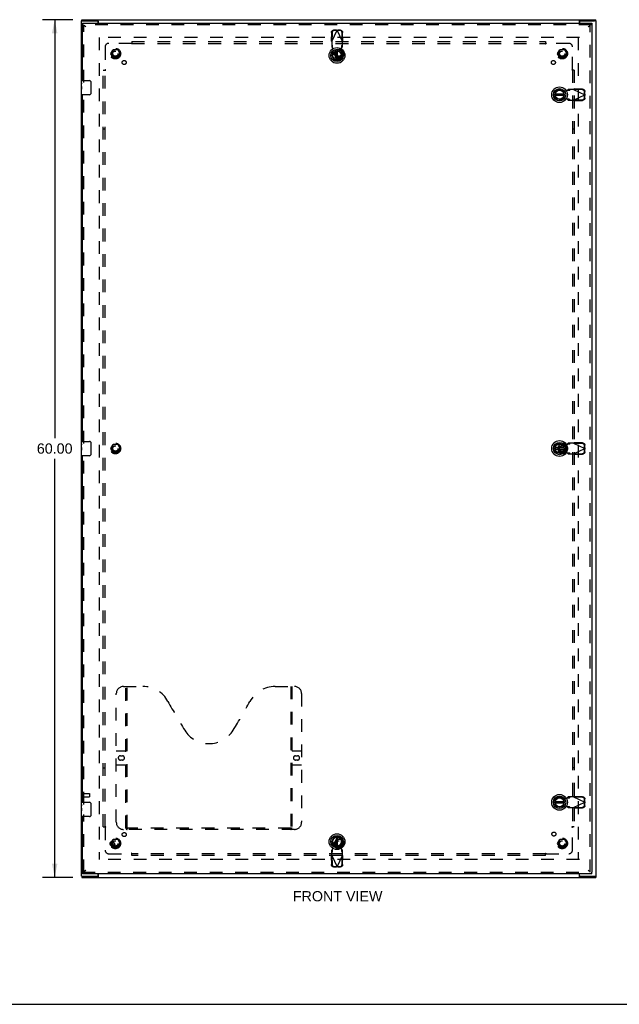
# Model space of a CAD drawing. Header units: inches. Extents: x 0 to 162, y 0 to 105.
# Tile 2 of 6: x 42 to 84, y 0 to 69. Entities that reach past the tile are written whole.
import ezdxf

# ---------------------------------------------------------------- set-up
doc = ezdxf.new("R2010")
doc.units = ezdxf.units.IN
doc.header["$LTSCALE"] = 8.904762
doc.header["$MEASUREMENT"] = 0
doc.linetypes.add('HIDDEN', pattern=[0.2, 0.1, -0.1])
doc.layers.get('0').update_dxf_attribs({"linetype": 'CONTINUOUS'})
for name, color, linetype in [('DEFAULT_2', 8, 'HIDDEN'), ('DIMENSIONS', 7, 'CONTINUOUS'), ('DOOR_ASSEMBLY', 7, 'CONTINUOUS'), ('SUBPANEL', 7, 'CONTINUOUS')]:
    doc.layers.add(name, color=color, linetype=linetype)
doc.styles.get("Standard").update_dxf_attribs({"font": 'arial.ttf'})
doc.dimstyles.new('DIMSTYLE_1', dxfattribs={"dimtxt": 0.714286, "dimasz": 0.952381, "dimexe": 0.09, "dimexo": 0.07, "dimgap": 0.0375, "dimtad": 0, "dimtih": 1, "dimtoh": 1, "dimzin": 4, "dimdsep": 46, "dimtxsty": 'Standard', "dimblk": '_FILLED', "dimblk1": '_FILLED', "dimblk2": '_FILLED', "dimcen": 0.09, "dimadec": 3, "dimazin": 1, "dimtfac": 1, "dimtdec": 3, "dimtofl": 0, "dimtmove": 0, "dimatfit": 3, "dimldrblk": '_FILLED', "dimfxl": 0, "dimtolj": 1, "dimtzin": 4, "dimarcsym": 0})

# ---------------------------------------------------------------- blocks, each defined once
blk = doc.blocks.new('_FILLED')
at = {"color": 0, "linetype": 'ByBlock'}
blk.add_solid([(0, 0), (-1, 0.2), (-1, -0.2)], dxfattribs=at)
blk = doc.blocks.new('*D2')
at = {"layer": 'DIMENSIONS', "color": 2, "linetype": 'Continuous'}
for p, q in [((45.649, 68.881), (43.527, 68.881)), ((44.384, 68.881), (44.384, 39.595)), ((44.384, 8.881), (44.384, 38.167)), ((45.649, 8.881), (43.527, 8.881))]:
    blk.add_line(p, q, dxfattribs=at)
at = {"layer": 'DIMENSIONS', "color": 2, "linetype": 'Continuous', "xscale": 0.9523809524, "yscale": 0.9523809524, "zscale": 0.9523809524}
for p, rotation in [((44.384, 68.881), 90), ((44.384, 8.881), 270)]:
    blk.add_blockref('_FILLED', p, dxfattribs=dict(at, rotation=rotation))
at = {"layer": 'DIMENSIONS', "color": 2, "linetype": 'Continuous', "insert": (44.384, 39.238), "char_height": 0.7143, "width": 2.49602, "attachment_point": 2, "line_spacing_factor": 0.9}
blk.add_mtext('60.00', dxfattribs=at)

msp = doc.modelspace()

# ---------------------------------------------------------------- linework, layer by layer
at = {"color": 7, "linetype": 'Continuous'}
for p, q in [((46.285, 68.806), (46.285, 68.881)), ((47.427, 68.881), (47.427, 68.85)), ((81.077, 68.881), (81.077, 68.85)), ((82.219, 68.806), (82.219, 68.881)), ((46.252, 68.806), (46.36, 68.806)), ((47.427, 68.806), (47.369, 68.806)), ((81.136, 68.806), (81.077, 68.806)), ((82.252, 68.806), (82.14, 68.806)), ((46.252, 8.956), (46.365, 8.956)), ((46.285, 8.956), (46.285, 8.881)), ((47.369, 8.956), (47.427, 8.956)), ((81.077, 8.956), (81.136, 8.956)), ((82.145, 8.956), (82.252, 8.956)), ((82.219, 8.956), (82.219, 8.881)), ((47.427, 8.881), (47.427, 8.912)), ((81.077, 8.881), (81.077, 8.912)), ((0, 0), (161.905, 0))]:
    msp.add_line(p, q, dxfattribs=at)
at = {"color": 3, "linetype": 'Continuous'}
for p, q in [((46.285, 68.881), (82.219, 68.881)), ((46.252, 8.956), (46.252, 68.806)), ((46.252, 68.806), (46.252, 68.806)), ((46.365, 68.806), (47.369, 68.806)), ((47.414, 68.786), (47.414, 68.631)), ((47.427, 68.631), (47.427, 68.85)), ((81.077, 68.631), (81.077, 68.85)), ((81.09, 68.786), (81.09, 68.631)), ((81.136, 68.806), (82.14, 68.806)), ((82.252, 8.956), (82.252, 68.806)), ((82.252, 68.806), (82.252, 68.806)), ((46.252, 8.956), (46.252, 8.956)), ((46.365, 8.956), (47.369, 8.956)), ((47.414, 8.976), (47.414, 9.131)), ((47.427, 9.131), (47.427, 8.912)), ((81.077, 8.912), (81.077, 9.131)), ((81.09, 8.976), (81.09, 9.131)), ((81.136, 8.956), (82.14, 8.956)), ((82.252, 8.956), (82.252, 8.956)), ((46.285, 8.881), (82.219, 8.881))]:
    msp.add_line(p, q, dxfattribs=at)
for centre, start, end in [((47.465, 68.967), 239.1672, 254.40713), ((81.04, 68.967), 285.59287, 300.8328), ((47.465, 8.795), 105.59287, 120.8328), ((81.04, 8.795), 59.1672, 74.40713)]:
    msp.add_arc(centre, 0.188, start, end, dxfattribs=at)
at = {"layer": 'DEFAULT_2', "color": 8, "linetype": 'HIDDEN'}
for p, q in [((81.077, 67.631), (47.427, 67.631)), ((47.502, 67.631), (47.502, 10.131)), ((81.002, 67.631), (81.002, 10.131)), ((48.31, 66.511), (48.464, 66.779)), ((48.464, 66.234), (48.31, 66.501)), ((48.782, 66.784), (48.473, 66.784)), ((48.782, 66.229), (48.473, 66.229)), ((48.79, 66.779), (48.945, 66.511)), ((48.945, 66.501), (48.79, 66.234)), ((63.935, 66.511), (64.089, 66.779)), ((64.089, 66.234), (63.935, 66.501)), ((64.407, 66.784), (64.098, 66.784)), ((64.407, 66.229), (64.098, 66.229)), ((64.415, 66.779), (64.57, 66.511)), ((64.57, 66.501), (64.415, 66.234)), ((79.56, 66.511), (79.714, 66.779)), ((79.714, 66.234), (79.56, 66.501)), ((80.032, 66.784), (79.723, 66.784)), ((80.032, 66.229), (79.723, 66.229)), ((80.04, 66.779), (80.195, 66.511)), ((80.195, 66.501), (80.04, 66.234)), ((48.31, 38.886), (48.464, 39.154)), ((48.464, 38.609), (48.31, 38.876)), ((48.782, 39.159), (48.473, 39.159)), ((48.782, 38.604), (48.473, 38.604)), ((48.79, 39.154), (48.945, 38.886)), ((48.945, 38.876), (48.79, 38.609)), ((79.56, 38.886), (79.714, 39.154)), ((79.714, 38.609), (79.56, 38.876)), ((80.032, 39.159), (79.723, 39.159)), ((80.032, 38.604), (79.723, 38.604)), ((80.04, 39.154), (80.195, 38.886)), ((80.195, 38.876), (80.04, 38.609)), ((46.327, 14.773), (46.327, 14.489)), ((46.37, 14.773), (46.37, 14.489)), ((46.37, 14.755), (46.817, 14.755)), ((46.37, 14.507), (46.817, 14.507)), ((46.827, 14.745), (46.827, 14.517)), ((48.31, 11.261), (48.464, 11.529)), ((48.464, 10.984), (48.31, 11.251)), ((48.782, 11.534), (48.473, 11.534)), ((48.79, 11.529), (48.945, 11.261)), ((48.945, 11.251), (48.79, 10.984)), ((63.935, 11.261), (64.089, 11.529)), ((64.089, 10.984), (63.935, 11.251)), ((64.407, 11.534), (64.098, 11.534)), ((64.415, 11.529), (64.57, 11.261)), ((64.57, 11.251), (64.415, 10.984)), ((79.56, 11.261), (79.714, 11.529)), ((79.714, 10.984), (79.56, 11.251)), ((80.032, 11.534), (79.723, 11.534)), ((80.04, 11.529), (80.195, 11.261)), ((80.195, 11.251), (80.04, 10.984)), ((48.782, 10.979), (48.473, 10.979)), ((64.407, 10.979), (64.098, 10.979)), ((80.032, 10.979), (79.723, 10.979)), ((81.077, 10.131), (47.427, 10.131))]:
    msp.add_line(p, q, dxfattribs=at)
for centre, radius in [((48.627, 66.506), 0.372), ((48.627, 66.506), 0.356), ((64.252, 66.506), 0.372), ((64.252, 66.506), 0.356), ((79.877, 66.506), 0.372), ((79.877, 66.506), 0.356), ((48.627, 66.506), 0.204), ((48.627, 66.506), 0.183), ((64.252, 66.506), 0.204), ((64.252, 66.506), 0.183), ((79.877, 66.506), 0.204), ((79.877, 66.506), 0.183), ((48.627, 38.881), 0.372), ((48.627, 38.881), 0.356), ((48.627, 38.881), 0.204), ((48.627, 38.881), 0.183), ((79.877, 38.881), 0.372), ((79.877, 38.881), 0.356), ((79.877, 38.881), 0.204), ((79.877, 38.881), 0.183), ((48.627, 11.256), 0.372), ((48.627, 11.256), 0.356), ((48.627, 11.256), 0.204), ((48.627, 11.256), 0.183), ((64.252, 11.256), 0.372), ((64.252, 11.256), 0.356), ((64.252, 11.256), 0.204), ((64.252, 11.256), 0.183), ((79.877, 11.256), 0.372), ((79.877, 11.256), 0.356), ((79.877, 11.256), 0.204), ((79.877, 11.256), 0.183)]:
    msp.add_circle(centre, radius, dxfattribs=at)
for centre, radius, start, end in [((48.318, 66.506), 0.01, 150.01171, 209.98732), ((48.473, 66.774), 0.01, 90.01128, 149.98796), ((48.473, 66.239), 0.01, 210.01085, 269.98765), ((48.782, 66.774), 0.01, 30.01085, 89.98765), ((48.782, 66.239), 0.01, 270.01128, 329.98796), ((48.936, 66.506), 0.01, 330.01171, 29.98732), ((63.943, 66.506), 0.01, 150.01171, 209.98732), ((64.098, 66.774), 0.01, 90.01128, 149.98796), ((64.098, 66.239), 0.01, 210.01085, 269.98765), ((64.561, 66.506), 0.01, 330.01171, 29.98732), ((79.568, 66.506), 0.01, 150.01171, 209.98732), ((79.723, 66.774), 0.01, 90.01128, 149.98796), ((79.723, 66.239), 0.01, 210.01085, 269.98765), ((80.032, 66.774), 0.01, 30.01085, 89.98765), ((80.032, 66.239), 0.01, 270.01128, 329.98796), ((80.186, 66.506), 0.01, 330.01171, 29.98732), ((48.318, 38.881), 0.01, 150.01171, 209.98732), ((48.473, 39.149), 0.01, 90.01128, 149.98796), ((48.473, 38.614), 0.01, 210.01085, 269.98765), ((48.782, 39.149), 0.01, 30.01085, 89.98765), ((48.782, 38.614), 0.01, 270.01128, 329.98796), ((48.936, 38.881), 0.01, 330.01171, 29.98732), ((79.568, 38.881), 0.01, 150.01171, 209.98732), ((79.723, 39.149), 0.01, 90.01128, 149.98796), ((79.723, 38.614), 0.01, 210.01085, 269.98765), ((80.032, 39.149), 0.01, 30.01085, 89.98765), ((80.032, 38.614), 0.01, 270.01128, 329.98796), ((80.186, 38.881), 0.01, 330.01171, 29.98732), ((46.349, 14.773), 0.0215, 0, 180), ((46.349, 14.489), 0.0215, 180, 360), ((46.817, 14.745), 0.01, 0, 90), ((46.817, 14.517), 0.01, 270, 360), ((48.318, 11.256), 0.01, 150.01171, 209.98732), ((48.473, 11.524), 0.01, 90.01128, 149.98796), ((48.782, 11.524), 0.01, 30.01085, 89.98765), ((48.936, 11.256), 0.01, 330.01171, 29.98732), ((63.943, 11.256), 0.01, 150.01171, 209.98732), ((64.098, 11.524), 0.01, 90.01128, 149.98796), ((64.561, 11.256), 0.01, 330.01171, 29.98732), ((79.568, 11.256), 0.01, 150.01171, 209.98732), ((79.723, 11.524), 0.01, 90.01128, 149.98796), ((80.032, 11.524), 0.01, 30.01085, 89.98765), ((80.186, 11.256), 0.01, 330.01171, 29.98732), ((48.473, 10.989), 0.01, 210.01085, 269.98765), ((48.782, 10.989), 0.01, 270.01128, 329.98796), ((64.098, 10.989), 0.01, 210.01085, 269.98765), ((79.723, 10.989), 0.01, 210.01085, 269.98765), ((80.032, 10.989), 0.01, 270.01128, 329.98796)]:
    msp.add_arc(centre, radius, start, end, dxfattribs=at)
at = {"layer": 'DOOR_ASSEMBLY', "color": 7, "linetype": 'Continuous'}
for p, q in [((46.318, 68.631), (46.318, 68.527)), ((46.551, 68.393), (46.543, 68.398)), ((46.564, 68.385), (46.551, 68.393)), ((81.696, 68.385), (81.714, 68.396)), ((81.714, 68.396), (81.722, 68.401)), ((81.722, 68.401), (81.73, 68.407)), ((81.943, 68.631), (81.943, 68.527)), ((64.091, 66.694), (64.091, 66.069)), ((64.17, 66.069), (64.17, 66.694)), ((46.258, 64.47), (46.258, 64.616)), ((46.258, 64.213), (46.258, 64.47)), ((46.264, 64.414), (46.258, 64.414)), ((46.258, 64.246), (46.265, 64.246)), ((46.258, 63.646), (46.258, 64.21)), ((46.259, 64.183), (46.258, 64.183)), ((46.265, 64.246), (46.265, 64.383)), ((46.273, 64.631), (46.813, 64.631)), ((46.913, 64.531), (46.913, 63.731)), ((46.258, 64.052), (46.264, 64.052)), ((46.258, 64.016), (46.265, 64.016)), ((46.258, 63.953), (46.265, 63.953)), ((46.258, 63.785), (46.265, 63.785)), ((46.265, 63.785), (46.265, 64.016)), ((46.813, 63.631), (46.273, 63.631)), ((80.005, 63.67), (79.38, 63.67)), ((79.38, 63.592), (80.005, 63.592)), ((46.258, 39.22), (46.258, 39.366)), ((46.273, 39.381), (46.813, 39.381)), ((46.913, 39.281), (46.913, 38.481)), ((46.258, 38.963), (46.258, 39.22)), ((46.264, 39.164), (46.258, 39.164)), ((46.258, 38.996), (46.265, 38.996)), ((46.258, 38.396), (46.258, 38.96)), ((46.259, 38.933), (46.258, 38.933)), ((46.258, 38.802), (46.264, 38.802)), ((46.258, 38.766), (46.265, 38.766)), ((46.258, 38.703), (46.265, 38.703)), ((46.265, 38.996), (46.265, 39.133)), ((46.265, 38.535), (46.265, 38.766)), ((80.005, 38.92), (79.38, 38.92)), ((79.38, 38.842), (80.005, 38.842)), ((46.258, 38.535), (46.265, 38.535)), ((46.813, 38.381), (46.273, 38.381)), ((46.258, 13.97), (46.258, 14.116)), ((46.258, 13.713), (46.258, 13.97)), ((46.264, 13.914), (46.258, 13.914)), ((46.265, 13.746), (46.265, 13.883)), ((46.273, 14.131), (46.813, 14.131)), ((46.913, 14.031), (46.913, 13.231)), ((80.005, 14.17), (79.38, 14.17)), ((79.38, 14.092), (80.005, 14.092)), ((46.258, 13.746), (46.265, 13.746)), ((46.258, 13.146), (46.258, 13.71)), ((46.259, 13.683), (46.258, 13.683)), ((46.258, 13.552), (46.264, 13.552)), ((46.258, 13.516), (46.265, 13.516)), ((46.258, 13.453), (46.265, 13.453)), ((46.258, 13.285), (46.265, 13.285)), ((46.265, 13.285), (46.265, 13.516)), ((46.813, 13.131), (46.273, 13.131)), ((64.091, 11.694), (64.091, 11.069)), ((64.17, 11.069), (64.17, 11.694)), ((46.318, 9.131), (46.318, 9.235)), ((46.539, 9.361), (46.53, 9.356)), ((46.547, 9.367), (46.539, 9.361)), ((46.564, 9.378), (46.547, 9.367)), ((81.696, 9.378), (81.709, 9.369)), ((81.709, 9.369), (81.718, 9.364)), ((81.943, 9.131), (81.943, 9.235))]:
    msp.add_line(p, q, dxfattribs=at)
at = {"layer": 'DOOR_ASSEMBLY', "color": 3, "linetype": 'Continuous'}
for p, q in [((46.318, 68.631), (81.943, 68.631)), ((46.318, 64.631), (46.318, 68.527)), ((81.943, 68.527), (81.943, 9.235)), ((46.318, 39.381), (46.318, 63.631)), ((46.318, 14.131), (46.318, 38.381)), ((46.318, 9.235), (46.318, 13.131)), ((81.943, 9.131), (46.318, 9.131))]:
    msp.add_line(p, q, dxfattribs=at)
at = {"layer": 'DOOR_ASSEMBLY', "color": 8, "linetype": 'HIDDEN'}
for p, q in [((81.943, 68.527), (46.318, 68.527)), ((46.422, 64.476), (46.422, 68.527)), ((81.839, 9.235), (81.839, 68.527)), ((63.738, 67.99), (63.728, 67.4)), ((63.756, 67.352), (64.13, 68.139)), ((63.78, 67.97), (63.77, 67.38)), ((64.086, 68.152), (63.893, 68.149)), ((64.127, 68.133), (63.934, 68.129)), ((64.086, 68.152), (64.1, 68.148)), ((64.086, 68.152), (64.127, 68.133)), ((64.1, 68.148), (64.115, 68.144)), ((64.115, 68.144), (64.13, 68.139)), ((64.13, 68.139), (64.145, 68.144)), ((64.504, 67.352), (64.13, 68.139)), ((64.133, 68.133), (64.175, 68.152)), ((64.326, 68.129), (64.133, 68.133)), ((64.145, 68.144), (64.16, 68.148)), ((64.16, 68.148), (64.175, 68.152)), ((64.368, 68.149), (64.175, 68.152)), ((64.491, 67.38), (64.481, 67.97)), ((64.533, 67.4), (64.522, 67.99)), ((63.77, 67.38), (63.728, 67.4)), ((63.756, 67.352), (63.756, 66.978)), ((63.802, 67.091), (63.756, 67.133)), ((63.756, 66.978), (63.802, 66.936)), ((63.802, 66.936), (63.802, 67.091)), ((63.817, 66.932), (63.815, 66.964)), ((63.855, 66.735), (63.817, 66.932)), ((64.444, 66.932), (64.406, 66.735)), ((64.504, 67.133), (64.458, 67.091)), ((64.458, 67.091), (64.458, 66.936)), ((64.458, 66.936), (64.504, 66.978)), ((64.533, 67.4), (64.491, 67.38)), ((64.514, 67.368), (64.504, 67.352)), ((64.504, 66.978), (64.504, 67.352)), ((63.801, 66.441), (63.855, 66.735)), ((64.406, 66.735), (64.46, 66.441)), ((46.422, 39.226), (46.422, 63.786)), ((79.753, 63.96), (80.047, 63.907)), ((80.047, 63.907), (80.244, 63.944)), ((80.244, 63.944), (80.276, 63.947)), ((80.29, 64.005), (80.248, 63.959)), ((80.248, 63.959), (80.403, 63.959)), ((80.663, 64.005), (80.29, 64.005)), ((80.403, 63.959), (80.445, 64.005)), ((80.663, 64.005), (81.451, 63.631)), ((80.663, 63.257), (81.451, 63.631)), ((80.692, 63.992), (80.711, 64.033)), ((81.282, 63.982), (80.692, 63.992)), ((81.302, 64.023), (80.711, 64.033)), ((81.444, 63.634), (81.441, 63.827)), ((81.441, 63.435), (81.444, 63.628)), ((81.464, 63.676), (81.444, 63.634)), ((81.444, 63.628), (81.464, 63.586)), ((81.455, 63.646), (81.451, 63.631)), ((81.451, 63.631), (81.455, 63.616)), ((81.46, 63.661), (81.455, 63.646)), ((81.455, 63.616), (81.46, 63.601)), ((81.464, 63.676), (81.46, 63.661)), ((81.46, 63.601), (81.464, 63.586)), ((81.464, 63.676), (81.461, 63.869)), ((81.461, 63.393), (81.464, 63.586)), ((80.047, 63.355), (79.753, 63.302)), ((80.244, 63.318), (80.047, 63.355)), ((80.403, 63.303), (80.248, 63.303)), ((80.248, 63.303), (80.29, 63.257)), ((80.29, 63.257), (80.663, 63.257)), ((80.445, 63.257), (80.403, 63.303)), ((80.679, 63.247), (80.663, 63.257)), ((80.692, 63.27), (81.282, 63.281)), ((80.711, 63.229), (80.692, 63.27)), ((80.711, 63.229), (81.302, 63.239)), ((80.692, 39.242), (80.711, 39.283)), ((81.302, 39.273), (80.711, 39.283)), ((79.753, 39.21), (80.047, 39.157)), ((80.047, 38.605), (79.753, 38.552)), ((80.047, 39.157), (80.244, 39.194)), ((80.244, 38.568), (80.047, 38.605)), ((80.244, 39.194), (80.276, 39.197)), ((80.29, 39.255), (80.248, 39.209)), ((80.248, 39.209), (80.403, 39.209)), ((80.663, 39.255), (80.29, 39.255)), ((80.403, 39.209), (80.445, 39.255)), ((80.663, 39.255), (81.451, 38.881)), ((80.663, 38.507), (81.451, 38.881)), ((81.282, 39.232), (80.692, 39.242)), ((81.444, 38.884), (81.441, 39.077)), ((81.441, 38.685), (81.444, 38.878)), ((81.464, 38.926), (81.444, 38.884)), ((81.444, 38.878), (81.464, 38.836)), ((81.455, 38.896), (81.451, 38.881)), ((81.451, 38.881), (81.455, 38.866)), ((81.46, 38.911), (81.455, 38.896)), ((81.455, 38.866), (81.46, 38.851)), ((81.464, 38.926), (81.46, 38.911)), ((81.46, 38.851), (81.464, 38.836)), ((81.464, 38.926), (81.461, 39.119)), ((81.461, 38.643), (81.464, 38.836)), ((46.422, 13.976), (46.422, 38.536)), ((80.403, 38.553), (80.248, 38.553)), ((80.248, 38.553), (80.29, 38.507)), ((80.29, 38.507), (80.663, 38.507)), ((80.445, 38.507), (80.403, 38.553)), ((80.679, 38.497), (80.663, 38.507)), ((80.692, 38.52), (81.282, 38.531)), ((80.711, 38.479), (80.692, 38.52)), ((80.711, 38.479), (81.302, 38.489)), ((49.192, 22.235), (50.547, 22.235)), ((49.367, 12.325), (49.367, 22.235)), ((49.447, 12.355), (49.447, 22.235)), ((59.797, 22.235), (61.152, 22.235)), ((60.897, 22.235), (60.897, 12.355)), ((60.977, 22.235), (60.977, 12.325)), ((48.692, 12.735), (48.692, 21.735)), ((61.652, 21.735), (61.652, 12.735)), ((48.692, 17.735), (49.327, 17.735)), ((48.978, 17.385), (49.115, 17.385)), ((61.017, 17.735), (61.652, 17.735)), ((61.228, 17.385), (61.365, 17.385)), ((49.327, 16.735), (48.692, 16.735)), ((49.115, 17.085), (48.978, 17.085)), ((61.652, 16.735), (61.017, 16.735)), ((61.365, 17.085), (61.228, 17.085)), ((80.29, 14.505), (80.248, 14.459)), ((80.663, 14.505), (80.29, 14.505)), ((80.403, 14.459), (80.445, 14.505)), ((80.663, 14.505), (81.451, 14.131)), ((80.692, 14.492), (80.711, 14.533)), ((81.282, 14.482), (80.692, 14.492)), ((81.302, 14.523), (80.711, 14.533)), ((79.753, 14.46), (80.047, 14.407)), ((80.047, 13.855), (79.753, 13.802)), ((80.047, 14.407), (80.244, 14.444)), ((80.244, 13.818), (80.047, 13.855)), ((80.244, 14.444), (80.276, 14.447)), ((80.248, 14.459), (80.403, 14.459)), ((80.403, 13.803), (80.248, 13.803)), ((80.248, 13.803), (80.29, 13.757)), ((80.445, 13.757), (80.403, 13.803)), ((80.663, 13.757), (81.451, 14.131)), ((80.692, 13.77), (81.282, 13.781)), ((81.444, 14.134), (81.441, 14.327)), ((81.441, 13.935), (81.444, 14.128)), ((81.464, 14.176), (81.444, 14.134)), ((81.444, 14.128), (81.464, 14.086)), ((81.455, 14.146), (81.451, 14.131)), ((81.451, 14.131), (81.455, 14.116)), ((81.46, 14.161), (81.455, 14.146)), ((81.455, 14.116), (81.46, 14.101)), ((81.464, 14.176), (81.46, 14.161)), ((81.46, 14.101), (81.464, 14.086)), ((81.464, 14.176), (81.461, 14.369)), ((81.461, 13.893), (81.464, 14.086)), ((46.422, 9.235), (46.422, 13.286)), ((80.29, 13.757), (80.663, 13.757)), ((80.679, 13.747), (80.663, 13.757)), ((80.711, 13.729), (80.692, 13.77)), ((80.711, 13.729), (81.302, 13.739)), ((61.152, 12.235), (49.192, 12.235)), ((60.893, 12.315), (49.451, 12.315)), ((63.855, 11.027), (63.801, 11.321)), ((63.817, 10.83), (63.855, 11.027)), ((64.46, 11.321), (64.406, 11.027)), ((64.406, 11.027), (64.444, 10.83)), ((63.728, 10.363), (63.77, 10.382)), ((63.728, 10.363), (63.738, 9.772)), ((63.747, 10.395), (63.756, 10.411)), ((63.802, 10.826), (63.756, 10.784)), ((63.756, 10.411), (63.756, 10.784)), ((63.756, 10.629), (63.802, 10.671)), ((63.756, 10.411), (64.13, 9.623)), ((63.77, 10.382), (63.78, 9.792)), ((63.802, 10.671), (63.802, 10.826)), ((64.13, 9.623), (64.504, 10.411)), ((64.444, 10.83), (64.446, 10.798)), ((64.504, 10.784), (64.458, 10.826)), ((64.458, 10.826), (64.458, 10.671)), ((64.458, 10.671), (64.504, 10.629)), ((64.481, 9.792), (64.491, 10.382)), ((64.491, 10.382), (64.533, 10.363)), ((64.504, 10.411), (64.504, 10.784)), ((64.522, 9.772), (64.533, 10.363)), ((46.318, 9.235), (81.943, 9.235)), ((63.893, 9.613), (64.086, 9.61)), ((63.934, 9.633), (64.127, 9.63)), ((64.127, 9.63), (64.086, 9.61)), ((64.1, 9.614), (64.086, 9.61)), ((64.115, 9.619), (64.1, 9.614)), ((64.13, 9.623), (64.115, 9.619)), ((64.145, 9.619), (64.13, 9.623)), ((64.133, 9.63), (64.326, 9.633)), ((64.175, 9.61), (64.133, 9.63)), ((64.16, 9.614), (64.145, 9.619)), ((64.175, 9.61), (64.16, 9.614)), ((64.175, 9.61), (64.368, 9.613))]:
    msp.add_line(p, q, dxfattribs=at)
at = {"layer": 'DOOR_ASSEMBLY', "color": 7, "linetype": 'Continuous'}
for points in [[(46.543, 68.398), (46.534, 68.404), (46.53, 68.407), (46.526, 68.409), (46.522, 68.412), (46.518, 68.415), (46.514, 68.417), (46.51, 68.42), (46.506, 68.423), (46.502, 68.426), (46.498, 68.428), (46.494, 68.431), (46.491, 68.434), (46.487, 68.437), (46.483, 68.439), (46.48, 68.442), (46.476, 68.445), (46.473, 68.448), (46.47, 68.45), (46.467, 68.453), (46.464, 68.456), (46.461, 68.459), (46.458, 68.461), (46.455, 68.464), (46.452, 68.467), (46.45, 68.47), (46.447, 68.472), (46.445, 68.475), (46.442, 68.478), (46.44, 68.48), (46.438, 68.483), (46.436, 68.486), (46.434, 68.489), (46.434, 68.49)], [(81.73, 68.407), (81.735, 68.409), (81.739, 68.412), (81.743, 68.415), (81.747, 68.417), (81.751, 68.42), (81.755, 68.423), (81.759, 68.426), (81.763, 68.428), (81.766, 68.431), (81.77, 68.434), (81.774, 68.437), (81.777, 68.439), (81.781, 68.442), (81.784, 68.445), (81.788, 68.448), (81.791, 68.45), (81.794, 68.453), (81.797, 68.456), (81.8, 68.459), (81.803, 68.461), (81.806, 68.464), (81.809, 68.467), (81.811, 68.47), (81.814, 68.472), (81.816, 68.475), (81.818, 68.478), (81.82, 68.48), (81.823, 68.483), (81.824, 68.486), (81.826, 68.489), (81.827, 68.49)], [(46.258, 64.47), (46.258, 64.467), (46.258, 64.462), (46.259, 64.457), (46.26, 64.45), (46.261, 64.443), (46.261, 64.436), (46.262, 64.428), (46.263, 64.419), (46.264, 64.41), (46.264, 64.401), (46.265, 64.392), (46.265, 64.383)], [(46.258, 64.213), (46.258, 64.204), (46.259, 64.195), (46.259, 64.185)], [(46.259, 64.185), (46.26, 64.175), (46.261, 64.163), (46.262, 64.152), (46.263, 64.14), (46.264, 64.127), (46.264, 64.115), (46.265, 64.102), (46.265, 64.089), (46.265, 64.076), (46.264, 64.063), (46.264, 64.051), (46.263, 64.039), (46.262, 64.027)], [(46.906, 64.567), (46.908, 64.562), (46.91, 64.556), (46.911, 64.55), (46.912, 64.544), (46.913, 64.537), (46.913, 64.531)], [(46.913, 63.731), (46.913, 63.725), (46.912, 63.719), (46.911, 63.712), (46.91, 63.706), (46.908, 63.701), (46.906, 63.695)], [(46.906, 39.317), (46.908, 39.312), (46.91, 39.306), (46.911, 39.3), (46.912, 39.294), (46.913, 39.287), (46.913, 39.281)], [(46.258, 39.22), (46.258, 39.217), (46.258, 39.212), (46.259, 39.207), (46.26, 39.2), (46.261, 39.193), (46.261, 39.186), (46.262, 39.178), (46.263, 39.169), (46.264, 39.16), (46.264, 39.151), (46.265, 39.142), (46.265, 39.133)], [(46.258, 38.963), (46.258, 38.954), (46.259, 38.945), (46.259, 38.935)], [(46.259, 38.935), (46.26, 38.925), (46.261, 38.913), (46.262, 38.902), (46.263, 38.89), (46.264, 38.877), (46.264, 38.865), (46.265, 38.852), (46.265, 38.839), (46.265, 38.826), (46.264, 38.813), (46.264, 38.801), (46.263, 38.789), (46.262, 38.777)], [(46.913, 38.481), (46.913, 38.475), (46.912, 38.469), (46.911, 38.462), (46.91, 38.456), (46.908, 38.451), (46.906, 38.445)], [(46.258, 13.97), (46.258, 13.967), (46.258, 13.962), (46.259, 13.957), (46.26, 13.95), (46.261, 13.943), (46.261, 13.936), (46.262, 13.928), (46.263, 13.919), (46.264, 13.91), (46.264, 13.901), (46.265, 13.892), (46.265, 13.883)], [(46.906, 14.067), (46.908, 14.062), (46.91, 14.056), (46.911, 14.05), (46.912, 14.044), (46.913, 14.037), (46.913, 14.031)], [(46.258, 13.713), (46.258, 13.704), (46.259, 13.695), (46.259, 13.685)], [(46.259, 13.685), (46.26, 13.675), (46.261, 13.663), (46.262, 13.652), (46.263, 13.64), (46.264, 13.627), (46.264, 13.615), (46.265, 13.602), (46.265, 13.589), (46.265, 13.576), (46.264, 13.563), (46.264, 13.551), (46.263, 13.539), (46.262, 13.527)], [(46.913, 13.231), (46.913, 13.225), (46.912, 13.219), (46.911, 13.212), (46.91, 13.206), (46.908, 13.201), (46.906, 13.195)], [(46.53, 9.356), (46.526, 9.353), (46.522, 9.35), (46.518, 9.347), (46.514, 9.345), (46.51, 9.342), (46.506, 9.339), (46.502, 9.336), (46.498, 9.334), (46.494, 9.331), (46.491, 9.328), (46.487, 9.326), (46.483, 9.323), (46.48, 9.32), (46.476, 9.317), (46.473, 9.315), (46.47, 9.312), (46.467, 9.309), (46.464, 9.306), (46.461, 9.304), (46.458, 9.301), (46.455, 9.298), (46.452, 9.295), (46.45, 9.293), (46.447, 9.29), (46.445, 9.287), (46.442, 9.284), (46.44, 9.282), (46.438, 9.279), (46.436, 9.276), (46.434, 9.273), (46.434, 9.272)], [(81.718, 9.364), (81.726, 9.358), (81.73, 9.356), (81.735, 9.353), (81.739, 9.35), (81.743, 9.347), (81.747, 9.345), (81.751, 9.342), (81.755, 9.339), (81.759, 9.336), (81.763, 9.334), (81.766, 9.331), (81.77, 9.328), (81.774, 9.326), (81.777, 9.323), (81.781, 9.32), (81.784, 9.317), (81.788, 9.315), (81.791, 9.312), (81.794, 9.309), (81.797, 9.306), (81.8, 9.304), (81.803, 9.301), (81.806, 9.298), (81.809, 9.295), (81.811, 9.293), (81.814, 9.29), (81.816, 9.287), (81.818, 9.284), (81.82, 9.282), (81.823, 9.279), (81.824, 9.276), (81.826, 9.273), (81.827, 9.272)]]:
    msp.add_lwpolyline(points, dxfattribs=at)
at = {"layer": 'DOOR_ASSEMBLY', "color": 8, "linetype": 'HIDDEN'}
for points in [[(63.738, 67.99), (63.739, 68.005), (63.742, 68.021), (63.746, 68.036), (63.751, 68.05), (63.758, 68.064), (63.765, 68.077), (63.774, 68.09), (63.785, 68.101), (63.796, 68.112), (63.808, 68.121), (63.821, 68.129), (63.834, 68.136), (63.849, 68.141), (63.863, 68.145), (63.878, 68.148), (63.893, 68.149)], [(63.934, 68.129), (63.919, 68.128), (63.905, 68.126), (63.89, 68.122), (63.876, 68.116), (63.862, 68.109), (63.85, 68.101), (63.837, 68.092), (63.826, 68.082), (63.816, 68.07), (63.807, 68.058), (63.799, 68.044), (63.793, 68.03), (63.787, 68.016), (63.783, 68.001), (63.781, 67.986), (63.78, 67.97)], [(64.481, 67.97), (64.48, 67.986), (64.477, 68.001), (64.474, 68.016), (64.468, 68.03), (64.462, 68.044), (64.454, 68.058), (64.445, 68.07), (64.435, 68.082), (64.423, 68.092), (64.411, 68.101), (64.398, 68.109), (64.385, 68.116), (64.371, 68.122), (64.356, 68.126), (64.341, 68.128), (64.326, 68.129)], [(64.368, 68.149), (64.383, 68.148), (64.398, 68.145), (64.412, 68.141), (64.426, 68.136), (64.44, 68.129), (64.453, 68.121), (64.465, 68.112), (64.476, 68.101), (64.486, 68.09), (64.495, 68.077), (64.503, 68.064), (64.51, 68.05), (64.515, 68.036), (64.519, 68.021), (64.521, 68.005), (64.522, 67.99)], [(63.756, 67.352), (63.747, 67.368), (63.742, 67.376), (63.737, 67.384), (63.733, 67.392), (63.728, 67.4)], [(63.815, 66.964), (63.814, 66.98), (63.813, 66.995), (63.812, 67.009), (63.811, 67.023), (63.81, 67.036), (63.809, 67.048), (63.808, 67.058), (63.807, 67.068), (63.806, 67.076), (63.805, 67.083), (63.803, 67.088), (63.802, 67.091)], [(63.802, 66.936), (63.805, 66.936), (63.807, 66.935), (63.81, 66.935), (63.812, 66.934), (63.815, 66.933), (63.817, 66.932)], [(64.458, 67.091), (64.457, 67.088), (64.456, 67.083), (64.455, 67.076), (64.454, 67.068), (64.453, 67.058), (64.452, 67.048), (64.451, 67.036), (64.45, 67.023), (64.449, 67.009), (64.448, 66.995), (64.447, 66.98), (64.446, 66.964), (64.444, 66.932)], [(64.444, 66.932), (64.446, 66.933), (64.449, 66.934), (64.451, 66.935), (64.454, 66.935), (64.456, 66.936), (64.458, 66.936)], [(64.533, 67.4), (64.528, 67.392), (64.523, 67.384), (64.519, 67.376), (64.514, 67.368)], [(80.248, 63.959), (80.248, 63.957), (80.247, 63.954), (80.247, 63.952), (80.246, 63.949), (80.245, 63.947), (80.244, 63.944)], [(80.276, 63.947), (80.292, 63.948), (80.307, 63.949), (80.321, 63.95), (80.335, 63.951), (80.348, 63.952), (80.36, 63.953), (80.37, 63.954), (80.38, 63.955), (80.388, 63.956), (80.394, 63.957), (80.399, 63.958), (80.403, 63.959)], [(80.663, 64.005), (80.679, 64.015), (80.687, 64.019), (80.695, 64.024), (80.703, 64.029), (80.711, 64.033)], [(81.441, 63.827), (81.44, 63.842), (81.437, 63.857), (81.433, 63.871), (81.428, 63.885), (81.421, 63.899), (81.413, 63.912), (81.404, 63.924), (81.393, 63.935), (81.382, 63.945), (81.369, 63.954), (81.356, 63.962), (81.342, 63.969), (81.328, 63.974), (81.313, 63.978), (81.298, 63.981), (81.282, 63.982)], [(81.282, 63.281), (81.298, 63.282), (81.313, 63.284), (81.328, 63.288), (81.342, 63.293), (81.356, 63.3), (81.369, 63.308), (81.382, 63.317), (81.393, 63.327), (81.404, 63.338), (81.413, 63.35), (81.421, 63.363), (81.428, 63.377), (81.433, 63.391), (81.437, 63.405), (81.44, 63.42), (81.441, 63.435)], [(81.302, 64.023), (81.317, 64.022), (81.332, 64.02), (81.347, 64.016), (81.362, 64.011), (81.376, 64.004), (81.389, 63.996), (81.402, 63.987), (81.413, 63.977), (81.424, 63.966), (81.433, 63.953), (81.441, 63.941), (81.448, 63.927), (81.453, 63.913), (81.457, 63.898), (81.46, 63.884), (81.461, 63.869)], [(81.461, 63.393), (81.46, 63.378), (81.457, 63.364), (81.453, 63.349), (81.448, 63.335), (81.441, 63.322), (81.433, 63.309), (81.424, 63.297), (81.413, 63.285), (81.402, 63.275), (81.389, 63.266), (81.376, 63.258), (81.362, 63.252), (81.347, 63.246), (81.332, 63.242), (81.317, 63.24), (81.302, 63.239)], [(80.244, 63.318), (80.245, 63.315), (80.246, 63.313), (80.247, 63.31), (80.247, 63.308), (80.248, 63.306), (80.248, 63.303)], [(80.403, 63.303), (80.399, 63.304), (80.394, 63.305), (80.388, 63.306), (80.38, 63.307), (80.37, 63.308), (80.36, 63.309), (80.348, 63.31), (80.335, 63.311), (80.321, 63.312), (80.307, 63.313), (80.292, 63.314), (80.276, 63.316), (80.244, 63.318)], [(80.711, 63.229), (80.703, 63.233), (80.695, 63.238), (80.687, 63.243), (80.679, 63.247)], [(80.663, 39.255), (80.679, 39.265), (80.687, 39.269), (80.695, 39.274), (80.703, 39.279), (80.711, 39.283)], [(81.302, 39.273), (81.317, 39.272), (81.332, 39.27), (81.347, 39.266), (81.362, 39.261), (81.376, 39.254), (81.389, 39.246), (81.402, 39.237), (81.413, 39.227), (81.424, 39.216), (81.433, 39.203), (81.441, 39.191), (81.448, 39.177), (81.453, 39.163), (81.457, 39.148), (81.46, 39.134), (81.461, 39.119)], [(80.248, 39.209), (80.248, 39.207), (80.247, 39.204), (80.247, 39.202), (80.246, 39.199), (80.245, 39.197), (80.244, 39.194)], [(80.276, 39.197), (80.292, 39.198), (80.307, 39.199), (80.321, 39.2), (80.335, 39.201), (80.348, 39.202), (80.36, 39.203), (80.37, 39.204), (80.38, 39.205), (80.388, 39.206), (80.394, 39.207), (80.399, 39.208), (80.403, 39.209)], [(81.441, 39.077), (81.44, 39.092), (81.437, 39.107), (81.433, 39.121), (81.428, 39.135), (81.421, 39.149), (81.413, 39.162), (81.404, 39.174), (81.393, 39.185), (81.382, 39.195), (81.369, 39.204), (81.356, 39.212), (81.342, 39.219), (81.328, 39.224), (81.313, 39.228), (81.298, 39.231), (81.282, 39.232)], [(81.282, 38.531), (81.298, 38.532), (81.313, 38.534), (81.328, 38.538), (81.342, 38.543), (81.356, 38.55), (81.369, 38.558), (81.382, 38.567), (81.393, 38.577), (81.404, 38.588), (81.413, 38.6), (81.421, 38.613), (81.428, 38.627), (81.433, 38.641), (81.437, 38.655), (81.44, 38.67), (81.441, 38.685)], [(81.461, 38.643), (81.46, 38.628), (81.457, 38.614), (81.453, 38.599), (81.448, 38.585), (81.441, 38.572), (81.433, 38.559), (81.424, 38.547), (81.413, 38.535), (81.402, 38.525), (81.389, 38.516), (81.376, 38.508), (81.362, 38.502), (81.347, 38.496), (81.332, 38.492), (81.317, 38.49), (81.302, 38.489)], [(80.403, 38.553), (80.399, 38.554), (80.394, 38.555), (80.388, 38.556), (80.38, 38.557), (80.37, 38.558), (80.36, 38.559), (80.348, 38.56), (80.335, 38.561), (80.321, 38.562), (80.307, 38.563), (80.292, 38.564), (80.276, 38.566), (80.244, 38.568)], [(80.244, 38.568), (80.245, 38.565), (80.246, 38.563), (80.247, 38.56), (80.247, 38.558), (80.248, 38.556), (80.248, 38.553)], [(80.711, 38.479), (80.703, 38.483), (80.695, 38.488), (80.687, 38.493), (80.679, 38.497)], [(80.663, 14.505), (80.679, 14.515), (80.687, 14.519), (80.695, 14.524), (80.703, 14.529), (80.711, 14.533)], [(81.441, 14.327), (81.44, 14.342), (81.437, 14.357), (81.433, 14.371), (81.428, 14.385), (81.421, 14.399), (81.413, 14.412), (81.404, 14.424), (81.393, 14.435), (81.382, 14.445), (81.369, 14.454), (81.356, 14.462), (81.342, 14.469), (81.328, 14.474), (81.313, 14.478), (81.298, 14.481), (81.282, 14.482)], [(81.302, 14.523), (81.317, 14.522), (81.332, 14.52), (81.347, 14.516), (81.362, 14.511), (81.376, 14.504), (81.389, 14.496), (81.402, 14.487), (81.413, 14.477), (81.424, 14.466), (81.433, 14.453), (81.441, 14.441), (81.448, 14.427), (81.453, 14.413), (81.457, 14.398), (81.46, 14.384), (81.461, 14.369)], [(80.248, 14.459), (80.248, 14.457), (80.247, 14.454), (80.247, 14.452), (80.246, 14.449), (80.245, 14.447), (80.244, 14.444)], [(80.403, 13.803), (80.399, 13.804), (80.394, 13.805), (80.388, 13.806), (80.38, 13.807), (80.37, 13.808), (80.36, 13.809), (80.348, 13.81), (80.335, 13.811), (80.321, 13.812), (80.307, 13.813), (80.292, 13.814), (80.276, 13.816), (80.244, 13.818)], [(80.244, 13.818), (80.245, 13.815), (80.246, 13.813), (80.247, 13.81), (80.247, 13.808), (80.248, 13.806), (80.248, 13.803)], [(80.276, 14.447), (80.292, 14.448), (80.307, 14.449), (80.321, 14.45), (80.335, 14.451), (80.348, 14.452), (80.36, 14.453), (80.37, 14.454), (80.38, 14.455), (80.388, 14.456), (80.394, 14.457), (80.399, 14.458), (80.403, 14.459)], [(81.282, 13.781), (81.298, 13.782), (81.313, 13.784), (81.328, 13.788), (81.342, 13.793), (81.356, 13.8), (81.369, 13.808), (81.382, 13.817), (81.393, 13.827), (81.404, 13.838), (81.413, 13.85), (81.421, 13.863), (81.428, 13.877), (81.433, 13.891), (81.437, 13.905), (81.44, 13.92), (81.441, 13.935)], [(81.461, 13.893), (81.46, 13.878), (81.457, 13.864), (81.453, 13.849), (81.448, 13.835), (81.441, 13.822), (81.433, 13.809), (81.424, 13.797), (81.413, 13.785), (81.402, 13.775), (81.389, 13.766), (81.376, 13.758), (81.362, 13.752), (81.347, 13.746), (81.332, 13.742), (81.317, 13.74), (81.302, 13.739)], [(80.711, 13.729), (80.703, 13.733), (80.695, 13.738), (80.687, 13.743), (80.679, 13.747)], [(49.357, 12.355), (49.373, 12.344), (49.389, 12.335), (49.405, 12.327), (49.42, 12.32), (49.436, 12.317), (49.451, 12.315)], [(60.893, 12.315), (60.908, 12.317), (60.923, 12.32), (60.939, 12.327), (60.955, 12.335), (60.971, 12.344), (60.987, 12.355)], [(63.728, 10.363), (63.733, 10.371), (63.737, 10.378), (63.742, 10.386), (63.747, 10.395)], [(63.802, 10.671), (63.803, 10.674), (63.804, 10.68), (63.805, 10.686), (63.807, 10.694), (63.808, 10.704), (63.809, 10.714), (63.81, 10.726), (63.811, 10.739), (63.812, 10.753), (63.813, 10.767), (63.814, 10.782), (63.815, 10.798), (63.817, 10.83)], [(63.817, 10.83), (63.814, 10.829), (63.812, 10.828), (63.81, 10.827), (63.807, 10.827), (63.805, 10.826), (63.802, 10.826)], [(64.458, 10.826), (64.456, 10.826), (64.453, 10.827), (64.451, 10.827), (64.449, 10.828), (64.446, 10.829), (64.444, 10.83)], [(64.446, 10.798), (64.447, 10.782), (64.448, 10.767), (64.449, 10.753), (64.45, 10.739), (64.451, 10.726), (64.452, 10.714), (64.453, 10.704), (64.454, 10.694), (64.455, 10.686), (64.456, 10.68), (64.457, 10.674), (64.458, 10.671)], [(64.504, 10.411), (64.514, 10.395), (64.519, 10.386), (64.523, 10.378), (64.528, 10.371), (64.533, 10.363)], [(63.893, 9.613), (63.878, 9.614), (63.863, 9.617), (63.849, 9.621), (63.834, 9.626), (63.821, 9.633), (63.808, 9.641), (63.796, 9.65), (63.785, 9.661), (63.774, 9.672), (63.765, 9.685), (63.757, 9.698), (63.751, 9.712), (63.746, 9.727), (63.742, 9.742), (63.739, 9.757), (63.738, 9.772)], [(63.78, 9.792), (63.781, 9.776), (63.783, 9.761), (63.787, 9.746), (63.792, 9.732), (63.799, 9.718), (63.807, 9.705), (63.816, 9.692), (63.826, 9.681), (63.837, 9.67), (63.85, 9.661), (63.862, 9.653), (63.876, 9.646), (63.89, 9.641), (63.905, 9.637), (63.919, 9.634), (63.934, 9.633)], [(64.326, 9.633), (64.341, 9.634), (64.356, 9.637), (64.371, 9.641), (64.385, 9.646), (64.398, 9.653), (64.411, 9.661), (64.423, 9.67), (64.434, 9.681), (64.445, 9.692), (64.454, 9.705), (64.462, 9.718), (64.468, 9.732), (64.473, 9.746), (64.477, 9.761), (64.48, 9.776), (64.481, 9.792)], [(64.522, 9.772), (64.521, 9.757), (64.519, 9.742), (64.515, 9.727), (64.51, 9.712), (64.503, 9.698), (64.495, 9.685), (64.486, 9.672), (64.476, 9.661), (64.465, 9.65), (64.453, 9.641), (64.44, 9.633), (64.426, 9.626), (64.412, 9.621), (64.398, 9.617), (64.383, 9.614), (64.368, 9.613)]]:
    msp.add_lwpolyline(points, dxfattribs=at)
at = {"layer": 'DOOR_ASSEMBLY', "color": 7, "linetype": 'Continuous'}
for centre, radius in [((64.13, 66.381), 0.551), ((64.13, 66.381), 0.433), ((64.13, 66.381), 0.329), ((64.13, 66.381), 0.317), ((79.693, 63.631), 0.551), ((79.693, 63.631), 0.433), ((79.693, 63.631), 0.329), ((79.693, 63.631), 0.317), ((79.693, 38.881), 0.551), ((79.693, 38.881), 0.433), ((79.693, 38.881), 0.329), ((79.693, 38.881), 0.317), ((79.693, 14.131), 0.551), ((79.693, 14.131), 0.433), ((79.693, 14.131), 0.329), ((79.693, 14.131), 0.317), ((64.13, 11.381), 0.551), ((64.13, 11.381), 0.433), ((64.13, 11.381), 0.329), ((64.13, 11.381), 0.317)]:
    msp.add_circle(centre, radius, dxfattribs=at)
at = {"layer": 'DOOR_ASSEMBLY', "color": 8, "linetype": 'HIDDEN'}
for radius in [0.164, 0.124]:
    msp.add_circle((48.422, 11.235), radius, dxfattribs=at)
for centre, radius, start, end in [((64.13, 66.381), 0.335, 169.67298, 10.32702), ((79.693, 63.631), 0.335, 79.67298, 280.32702), ((79.693, 38.881), 0.335, 79.67298, 280.32702), ((49.192, 21.735), 0.5, 90, 180), ((50.547, 20.235), 2, 28.48127, 90), ((59.797, 20.235), 2, 90, 151.51873), ((61.152, 21.735), 0.5, 0, 90), ((86.855, 39.933), 39.307, 208.48127, 211.87046), ((23.489, 39.933), 39.307, 328.12954, 331.51873), ((55.172, 20.235), 2, 211.87046, 328.12954), ((48.978, 17.235), 0.15, 90, 270), ((49.115, 17.235), 0.15, 270, 90), ((49.327, 17.775), 0.04, 270, 360), ((61.017, 17.775), 0.04, 180, 270), ((61.228, 17.235), 0.15, 90, 270), ((61.365, 17.235), 0.15, 270, 90), ((49.327, 16.695), 0.04, 0, 90), ((61.017, 16.695), 0.04, 90, 180), ((79.693, 14.131), 0.335, 79.67298, 280.32702), ((49.192, 12.735), 0.5, 180, 270), ((61.152, 12.735), 0.5, 270, 360), ((49.457, 12.325), 0.09, 180, 270), ((49.487, 12.355), 0.04, 180, 270), ((60.857, 12.355), 0.04, 270, 360), ((60.887, 12.325), 0.09, 270, 360), ((64.13, 11.381), 0.335, 349.67298, 190.32702)]:
    msp.add_arc(centre, radius, start, end, dxfattribs=at)
at = {"layer": 'DOOR_ASSEMBLY', "color": 7, "linetype": 'Continuous'}
for centre, radius, start, end in [((64.13, 66.381), 0.315, 100.07866, 79.92134), ((46.273, 64.616), 0.015, 90, 180), ((46.813, 64.531), 0.1, 21.19986, 90), ((46.273, 63.646), 0.015, 180, 270), ((46.813, 63.731), 0.1, 270, 338.79459), ((79.693, 63.631), 0.315, 10.07866, 349.92134), ((46.273, 39.366), 0.015, 90, 180), ((46.813, 39.281), 0.1, 21.19986, 90), ((79.693, 38.881), 0.315, 10.07866, 349.92134), ((46.273, 38.396), 0.015, 180, 270), ((46.813, 38.481), 0.1, 270, 338.79459), ((46.273, 14.116), 0.015, 90, 180), ((46.813, 14.031), 0.1, 21.19986, 90), ((79.693, 14.131), 0.315, 10.07866, 349.92134), ((46.273, 13.146), 0.015, 180, 270), ((46.813, 13.231), 0.1, 270, 338.79459), ((64.13, 11.381), 0.315, 280.07866, 259.92134)]:
    msp.add_arc(centre, radius, start, end, dxfattribs=at)
for centre, start_param, end_param in [((46.521, 64.047), -3.141593, -2.961605), ((46.521, 38.797), 3.141593, 3.321581), ((46.521, 13.547), -3.141593, -2.961605)]:
    msp.add_ellipse(centre, major_axis=(0.263, 0), ratio=0.432808, start_param=start_param, end_param=end_param, dxfattribs=at)
at = {"layer": 'SUBPANEL', "color": 8, "linetype": 'HIDDEN'}
for p, q in [((47.909, 66.975), (47.909, 65.385)), ((49.748, 67.225), (48.159, 67.225)), ((49.767, 67.244), (49.76, 67.237)), ((49.784, 67.35), (49.784, 67.263)), ((49.784, 67.35), (78.721, 67.35)), ((49.784, 67.263), (49.784, 67.184)), ((49.784, 67.225), (78.721, 67.225)), ((78.721, 67.35), (78.721, 67.263)), ((78.721, 67.263), (78.721, 67.184)), ((80.346, 67.225), (78.756, 67.225)), ((80.596, 65.385), (80.596, 66.975)), ((47.784, 12.412), (47.784, 65.35)), ((47.784, 65.35), (47.87, 65.35)), ((47.87, 65.35), (47.949, 65.35)), ((47.909, 12.412), (47.909, 65.35)), ((80.635, 65.35), (80.555, 65.35)), ((80.596, 65.35), (80.596, 12.412)), ((80.615, 65.367), (80.608, 65.373)), ((80.721, 65.35), (80.635, 65.35)), ((80.721, 65.35), (80.721, 12.412)), ((47.909, 61.225), (47.784, 61.225)), ((80.721, 61.225), (80.596, 61.225)), ((47.784, 16.537), (47.909, 16.537)), ((80.721, 16.537), (80.596, 16.537)), ((47.784, 12.412), (47.87, 12.412)), ((47.87, 12.412), (47.949, 12.412)), ((80.635, 12.412), (80.555, 12.412)), ((80.721, 12.412), (80.635, 12.412)), ((47.89, 12.395), (47.896, 12.389)), ((47.909, 12.377), (47.909, 10.787)), ((80.596, 10.787), (80.596, 12.377)), ((48.159, 10.537), (49.748, 10.537)), ((49.784, 10.499), (49.784, 10.578)), ((78.721, 10.537), (49.784, 10.537)), ((49.784, 10.412), (49.784, 10.499)), ((78.721, 10.412), (49.784, 10.412)), ((78.721, 10.499), (78.721, 10.578)), ((78.721, 10.412), (78.721, 10.499)), ((78.738, 10.519), (78.745, 10.525)), ((78.756, 10.537), (80.346, 10.537))]:
    msp.add_line(p, q, dxfattribs=at)
for points in [[(49.76, 67.237), (49.758, 67.235), (49.756, 67.233), (49.754, 67.231), (49.753, 67.23), (49.751, 67.228), (49.75, 67.226), (49.748, 67.225)], [(49.761, 67.206), (49.758, 67.21), (49.757, 67.213), (49.756, 67.215), (49.754, 67.217), (49.753, 67.219), (49.751, 67.221), (49.75, 67.223), (49.748, 67.225)], [(49.784, 67.184), (49.782, 67.185), (49.78, 67.185), (49.779, 67.186), (49.777, 67.187), (49.775, 67.188), (49.774, 67.189), (49.772, 67.191), (49.771, 67.192), (49.769, 67.194), (49.768, 67.196), (49.767, 67.197), (49.765, 67.199), (49.764, 67.201), (49.763, 67.203), (49.761, 67.206)], [(49.784, 67.263), (49.782, 67.261), (49.78, 67.259), (49.779, 67.257), (49.777, 67.255), (49.776, 67.253), (49.774, 67.251), (49.773, 67.25), (49.771, 67.248), (49.77, 67.247), (49.768, 67.245), (49.767, 67.244)], [(78.721, 67.263), (78.723, 67.261), (78.724, 67.259), (78.726, 67.257), (78.727, 67.255), (78.729, 67.253), (78.731, 67.251), (78.732, 67.25), (78.734, 67.248), (78.735, 67.247), (78.737, 67.245), (78.738, 67.244)], [(78.721, 67.184), (78.723, 67.185), (78.725, 67.185), (78.726, 67.186), (78.728, 67.187), (78.729, 67.188), (78.731, 67.189), (78.732, 67.191), (78.734, 67.192), (78.735, 67.194), (78.737, 67.196), (78.738, 67.197), (78.74, 67.199), (78.741, 67.201), (78.742, 67.203), (78.744, 67.206), (78.746, 67.21)], [(78.738, 67.244), (78.745, 67.237), (78.747, 67.235), (78.748, 67.233), (78.75, 67.231), (78.752, 67.23), (78.754, 67.228), (78.755, 67.226), (78.756, 67.225)], [(78.746, 67.21), (78.748, 67.213), (78.749, 67.215), (78.751, 67.217), (78.752, 67.219), (78.754, 67.221), (78.755, 67.223), (78.756, 67.225)], [(47.87, 65.35), (47.872, 65.351), (47.874, 65.353), (47.876, 65.355), (47.878, 65.356), (47.88, 65.358), (47.882, 65.359), (47.884, 65.361), (47.885, 65.362), (47.887, 65.364), (47.888, 65.365), (47.89, 65.367)], [(47.89, 65.367), (47.896, 65.373), (47.898, 65.375), (47.9, 65.377), (47.902, 65.379), (47.904, 65.381), (47.906, 65.382), (47.907, 65.384), (47.909, 65.385)], [(47.923, 65.375), (47.921, 65.376), (47.919, 65.378), (47.916, 65.379), (47.914, 65.381), (47.912, 65.382), (47.91, 65.384), (47.909, 65.385)], [(47.949, 65.35), (47.949, 65.352), (47.948, 65.353), (47.947, 65.355), (47.946, 65.357), (47.945, 65.358), (47.944, 65.36), (47.943, 65.361), (47.941, 65.363), (47.94, 65.364), (47.938, 65.366), (47.936, 65.367), (47.934, 65.368), (47.932, 65.37), (47.93, 65.371), (47.928, 65.372), (47.923, 65.375)], [(80.555, 65.35), (80.556, 65.352), (80.557, 65.353), (80.558, 65.355), (80.558, 65.357), (80.56, 65.358), (80.561, 65.36), (80.562, 65.361), (80.564, 65.363), (80.565, 65.364), (80.567, 65.366), (80.569, 65.367), (80.57, 65.368), (80.573, 65.37), (80.575, 65.371), (80.577, 65.372)], [(80.577, 65.372), (80.581, 65.375), (80.584, 65.376), (80.586, 65.378), (80.588, 65.379), (80.591, 65.381), (80.593, 65.382), (80.594, 65.384), (80.596, 65.385)], [(80.608, 65.373), (80.606, 65.375), (80.605, 65.377), (80.603, 65.379), (80.601, 65.381), (80.599, 65.382), (80.598, 65.384), (80.596, 65.385)], [(80.635, 65.35), (80.632, 65.351), (80.63, 65.353), (80.628, 65.355), (80.626, 65.356), (80.625, 65.358), (80.623, 65.359), (80.621, 65.361), (80.619, 65.362), (80.618, 65.364), (80.616, 65.365), (80.615, 65.367)], [(47.87, 12.412), (47.872, 12.411), (47.874, 12.409), (47.876, 12.408), (47.878, 12.406), (47.88, 12.404), (47.882, 12.403), (47.884, 12.401), (47.885, 12.4), (47.887, 12.398), (47.888, 12.397), (47.89, 12.395)], [(47.949, 12.412), (47.949, 12.411), (47.948, 12.409), (47.947, 12.407), (47.946, 12.406), (47.945, 12.404), (47.944, 12.403), (47.943, 12.401), (47.941, 12.399), (47.94, 12.398), (47.938, 12.397), (47.936, 12.395), (47.934, 12.394), (47.932, 12.393), (47.93, 12.391), (47.928, 12.39)], [(80.555, 12.412), (80.556, 12.411), (80.557, 12.409), (80.558, 12.407), (80.558, 12.406), (80.56, 12.404), (80.561, 12.403), (80.562, 12.401), (80.564, 12.399), (80.565, 12.398), (80.567, 12.397), (80.569, 12.395), (80.57, 12.394), (80.573, 12.393), (80.575, 12.391), (80.577, 12.39), (80.581, 12.387)], [(80.635, 12.412), (80.632, 12.411), (80.63, 12.409), (80.628, 12.408), (80.626, 12.406), (80.625, 12.404), (80.623, 12.403), (80.621, 12.401), (80.619, 12.4), (80.618, 12.398), (80.616, 12.397), (80.615, 12.395)], [(47.896, 12.389), (47.898, 12.387), (47.9, 12.385), (47.902, 12.383), (47.904, 12.381), (47.906, 12.38), (47.907, 12.378), (47.909, 12.377)], [(47.928, 12.39), (47.923, 12.387), (47.921, 12.386), (47.919, 12.384), (47.916, 12.383), (47.914, 12.381), (47.912, 12.38), (47.91, 12.378), (47.909, 12.377)], [(80.581, 12.387), (80.584, 12.386), (80.586, 12.384), (80.588, 12.383), (80.591, 12.381), (80.593, 12.38), (80.594, 12.378), (80.596, 12.377)], [(80.615, 12.395), (80.608, 12.389), (80.606, 12.387), (80.605, 12.385), (80.603, 12.383), (80.601, 12.381), (80.599, 12.38), (80.598, 12.378), (80.596, 12.377)], [(49.758, 10.552), (49.757, 10.55), (49.756, 10.547), (49.754, 10.545), (49.753, 10.543), (49.751, 10.541), (49.75, 10.539), (49.748, 10.537)], [(49.767, 10.519), (49.76, 10.525), (49.758, 10.527), (49.756, 10.529), (49.754, 10.531), (49.753, 10.533), (49.751, 10.534), (49.75, 10.536), (49.748, 10.537)], [(49.784, 10.578), (49.782, 10.578), (49.78, 10.577), (49.779, 10.576), (49.777, 10.575), (49.775, 10.574), (49.774, 10.573), (49.772, 10.571), (49.771, 10.57), (49.769, 10.568), (49.768, 10.567), (49.767, 10.565), (49.765, 10.563), (49.764, 10.561), (49.763, 10.559), (49.761, 10.557), (49.758, 10.552)], [(49.784, 10.499), (49.782, 10.501), (49.78, 10.503), (49.779, 10.505), (49.777, 10.507), (49.776, 10.509), (49.774, 10.511), (49.773, 10.512), (49.771, 10.514), (49.77, 10.516), (49.768, 10.517), (49.767, 10.519)], [(78.721, 10.578), (78.723, 10.578), (78.725, 10.577), (78.726, 10.576), (78.728, 10.575), (78.729, 10.574), (78.731, 10.573), (78.732, 10.571), (78.734, 10.57), (78.735, 10.568), (78.737, 10.567), (78.738, 10.565), (78.74, 10.563), (78.741, 10.561), (78.742, 10.559), (78.744, 10.557)], [(78.721, 10.499), (78.723, 10.501), (78.724, 10.503), (78.726, 10.505), (78.727, 10.507), (78.729, 10.509), (78.731, 10.511), (78.732, 10.512), (78.734, 10.514), (78.735, 10.516), (78.737, 10.517), (78.738, 10.519)], [(78.744, 10.557), (78.746, 10.552), (78.748, 10.55), (78.749, 10.547), (78.751, 10.545), (78.752, 10.543), (78.754, 10.541), (78.755, 10.539), (78.756, 10.537)], [(78.745, 10.525), (78.747, 10.527), (78.748, 10.529), (78.75, 10.531), (78.752, 10.533), (78.754, 10.534), (78.755, 10.536), (78.756, 10.537)]]:
    msp.add_lwpolyline(points, dxfattribs=at)
for centre, radius in [((48.627, 66.506), 0.25), ((64.252, 66.506), 0.25), ((79.877, 66.506), 0.25), ((49.246, 65.887), 0.141), ((79.259, 65.887), 0.141), ((48.627, 38.881), 0.25), ((79.877, 38.881), 0.25), ((49.246, 11.875), 0.141), ((79.297, 11.911), 0.141), ((48.627, 11.256), 0.25), ((64.252, 11.256), 0.25), ((79.877, 11.256), 0.25)]:
    msp.add_circle(centre, radius, dxfattribs=at)
for centre, start, end in [((48.159, 66.975), 90, 180), ((80.346, 66.975), 0, 90), ((48.159, 10.787), 180, 270), ((80.346, 10.787), 270, 360)]:
    msp.add_arc(centre, 0.25, start, end, dxfattribs=at)

# ---------------------------------------------------------------- texts
at = {"layer": 'DIMENSIONS', "color": 2, "linetype": 'Continuous', "insert": (64.174, 7.919), "char_height": 0.7143, "width": 6.25066, "attachment_point": 2, "line_spacing_factor": 0.9}
msp.add_mtext('FRONT VIEW', dxfattribs=at)

# ---------------------------------------------------------------- dimensions: what is measured, and where the dimension line sits
at = {"layer": 'DIMENSIONS', "color": 2, "linetype": 'Continuous'}
dim = msp.add_linear_dim(base=(44.384, 8.881), p1=(45.719, 68.881), p2=(45.719, 8.881), angle=270, dimstyle='DIMSTYLE_1', dxfattribs=at)
dim.commit()
dim.dimension.update_dxf_attribs({"geometry": '*D2', "text_midpoint": (44.379, 38.877), "dimtype": 160})

doc.saveas('drawing.dxf')
